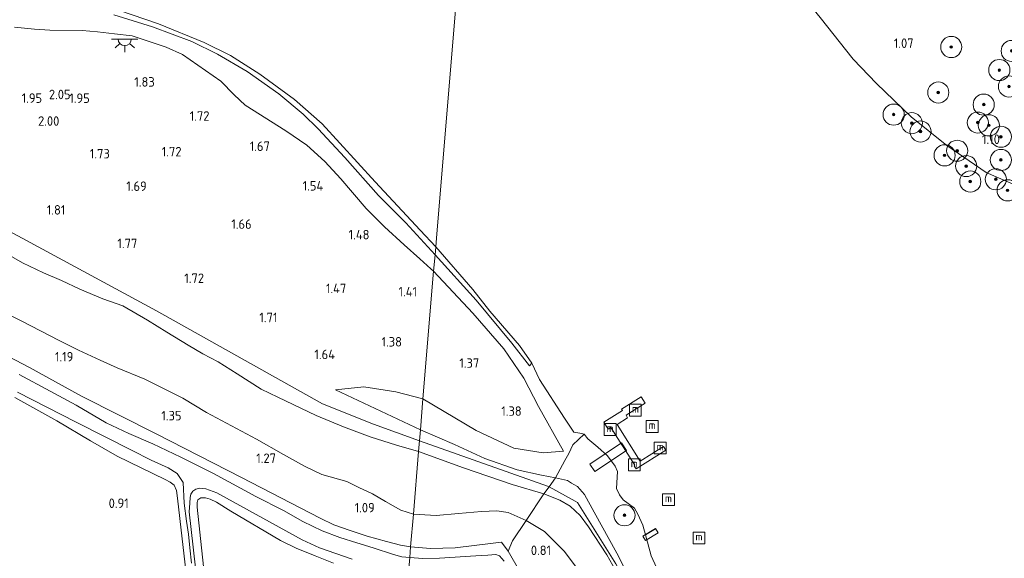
# Model space of a CAD drawing. Extents: x 130905 to 137824, y 412333 to 417928.
# Tile 49 of 256: x 131972 to 132159, y 413524 to 413626. Entities that reach past the tile are written whole.
import ezdxf
from ezdxf.enums import TextEntityAlignment as Align

# ---------------------------------------------------------------- set-up
doc = ezdxf.new("R2010")
doc.units = 0
for name, color, linetype, lineweight in [('B-ME-GR-BOOM-S', 90, 'Continuous', 25), ('B-ME-GR-GRAS-GV', 60, 'Continuous', 13), ('B-ME-GR-MOERAS-GV', 120, 'Continuous', 13), ('B-ME-GW-OPHOGING_KRUIN-G', 90, 'Continuous', 18), ('B-ME-GW-TALUD_KRUIN-G', 90, 'Continuous', 18), ('B-ME-GW-TALUD_TEEN-G', 90, 'Continuous', 18), ('B-ME-IE-MEUBILAIR_WATERWEGMEUBILAIR-S', 150, 'Continuous', 25), ('B-ME-IE-TERREINAFSCHEIDING_KUNSTMATIG_HEKWERK-G', 20, 'IE-TERREINAFSCHEIDING-KUNSTMATIG', 18), ('B-ME-KL-ET_LS_OV_LICHTPUNT-S', 190, 'Continuous', 25), ('B-ME-KW-KUNSTWERK_BRUG-GV', 170, 'Continuous', 18), ('B-ME-KW-KUNSTWERK_STEIGER-GV', 170, 'Continuous', 18), ('B-ME-OB-BEKLEDING_STEEN-GV', 30, 'Continuous', 18), ('B-ME-OB-OEVERVOORZIENING-G', 7, 'Continuous', 18), ('B-ME-OG-WATER_HAVEN-GV', 170, 'Continuous', 18), ('B-ME-OG-WATER_SLOOT-G', 120, 'Continuous', 18), ('B-ME-OG-WATER_SLOOT-GV', 120, 'Continuous', 18), ('X-XX-AL-HOOGTELABEL-S', 7, 'Continuous', 25)]:
    doc.layers.add(name, color=color, linetype=linetype, lineweight=lineweight)
doc.styles.add('NLCS-ISO', font='NLCS-ISO.ttf')
doc.styles.add('NLCS-ISO-ANNOTATIVE-T18', font='NLCS-ISO.ttf', dxfattribs={"height": 1.8})
doc.linetypes.add('IE-TERREINAFSCHEIDING-KUNSTMATIG', pattern='A,4,[82,NLCS.SHX,S=0.75,R=90,X=0,Y=0],4,-2', length=10)

# ---------------------------------------------------------------- blocks, each defined once
blk = doc.blocks.new('SAL-HOOGTELABEL-SO')
at = {"color": 0, "linetype": 'ByBlock', "lineweight": -2, "style": 'NLCS-ISO-ANNOTATIVE-T18'}
blk.add_attdef('HOOGTE', text='', height=1.8, dxfattribs=at).set_placement((2.79, 0), align=Align.RIGHT)
blk = doc.blocks.new('SGR-BOOM_01-SO')
at = {"linetype": 'ByBlock', "lineweight": 18}
h = blk.add_hatch(color=0, dxfattribs=at)
h.dxf.hatch_style = 1
edge = h.paths.add_edge_path()
edge.add_arc((0, 0), 0.25, 0, 360)
at = {"color": 0, "linetype": 'ByBlock', "lineweight": 18}
for radius in [2, 0.25]:
    blk.add_circle((0, 0), radius, dxfattribs=at)
blk = doc.blocks.new('SIE-WATER_MEERPAAL-SO')
at = {"color": 0, "linetype": 'ByBlock', "lineweight": 18}
blk.add_lwpolyline([(-1.12, -1.12), (1.12, -1.12), (1.12, 1.12), (-1.12, 1.12)], close=True, dxfattribs=at)
at = {"color": 0, "linetype": 'ByBlock', "lineweight": 18, "style": 'NLCS-ISO'}
blk.add_text('m', height=1.5, dxfattribs=at).set_placement((0, 0.28), align=Align.MIDDLE_CENTER)
blk = doc.blocks.new('SKL-ET_OV_LICHTPUNT-SO')
at = {"color": 0, "linetype": 'ByBlock', "lineweight": 18}
for points in [[(-1.25, 0), (-2.5, 0)], [(1.25, 0), (2.5, 0)], [(-0.92, -0.85), (-1.83, -1.7)], [(0, -1.25), (0, -2.5)], [(0.92, -0.85), (1.83, -1.7)]]:
    blk.add_lwpolyline(points, dxfattribs=at)
blk.add_lwpolyline([(0, 0), (1.25, 0, -1), (-1.25, 0)], format="xyb", close=True, dxfattribs=at)

msp = doc.modelspace()

# ---------------------------------------------------------------- linework, layer by layer
at = {"layer": 'B-ME-GR-GRAS-GV'}
for points in [[(131989.945, 413626.79, 0.9), (131997.297, 413624.518, 0.9), (132004.753, 413621.787, 0.9), (132009.618, 413619.354, 0.9), (132015.206, 413616.108, 0.9), (132021.227, 413611.883, 0.9), (132025.81, 413608.021, 0.9), (132028.674, 413605.235, 0.9), (132033.712, 413599.814, 0.9), (132040.105, 413592.566, 0.9), (132045.24, 413587.416, 0.9), (132050.786, 413581.35, 0.9), (132050.529, 413578.269, 1.212), (132050.024, 413578.724, 1.276), (132047.9, 413580.598, 1.271), (132044.938, 413583.228, 1.28), (132041.197, 413586.68, 1.375), (132037.768, 413590.105, 1.38), (132032.964, 413595.763, 1.434), (132029.913, 413599.06, 1.439), (132026.518, 413602.105, 1.443), (132022.538, 413604.868, 1.503), (132014.854, 413609.682, 1.493), (132012.737, 413611.669, 1.457), (132010.2, 413614.24, 1.418), (132002.981, 413619.334, 1.43), (131999.9, 413620.671, 1.362), (131993.43, 413622.857, 1.411), (131990.078, 413623.211, 1.448), (131986.9, 413623.571, 1.448), (131983.954, 413623.844, 1.43), (131977.873, 413623.923, 1.456), (131974.97, 413624.087, 1.415), (131971.135, 413624.453, 1.522)], [(131971.135, 413624.453, 1.522), (131974.97, 413624.087, 1.415), (131977.873, 413623.923, 1.456), (131983.954, 413623.844, 1.43), (131986.9, 413623.571, 1.448), (131990.078, 413623.211, 1.448), (131993.43, 413622.857, 1.411), (131999.9, 413620.671, 1.362), (132002.981, 413619.334, 1.43), (132010.2, 413614.24, 1.418), (132012.737, 413611.669, 1.457), (132014.854, 413609.682, 1.493), (132022.538, 413604.868, 1.503), (132026.518, 413602.105, 1.443), (132029.913, 413599.06, 1.439), (132032.964, 413595.763, 1.434), (132037.768, 413590.105, 1.38), (132041.197, 413586.68, 1.375), (132044.938, 413583.228, 1.28), (132047.9, 413580.598, 1.271), (132050.024, 413578.724, 1.276), (132050.529, 413578.269, 1.212), (132048.508, 413554.082, 1.561), (132043.389, 413555.382, 1.724), (132037.328, 413556.35, 1.861), (132031.921, 413555.797, 2.114), (132048.015, 413548.19, 2.126), (132047.674, 413544.11, 2.149), (132043.483, 413545.32, 2.162), (132038.478, 413546.879, 2.171), (132033.446, 413548.768, 2.144), (132028.262, 413550.904, 2.099), (132021.042, 413554.386, 2.115), (132017.887, 413555.944, 1.968), (132013.32, 413558.805, 1.986), (132009.739, 413561.109, 2.058), (132006.836, 413562.638, 2.072), (132004.054, 413564.246, 2.131), (131999.998, 413566.714, 2.013), (131996.347, 413568.975, 2.163), (131991.657, 413571.676, 1.954), (131987.898, 413573.057, 1.963), (131983.565, 413574.836, 2.013), (131980.055, 413576.488, 2.067), (131976.644, 413577.948, 2.082), (131972.692, 413579.853, 2.09), (131969.381, 413581.732, 2.182)], [(131969.381, 413581.732, 2.182), (131972.692, 413579.853, 2.09), (131976.644, 413577.948, 2.082), (131980.055, 413576.488, 2.067), (131983.565, 413574.836, 2.013), (131987.898, 413573.057, 1.963), (131991.657, 413571.676, 1.954), (131996.347, 413568.975, 2.163), (131999.998, 413566.714, 2.013), (132004.054, 413564.246, 2.131), (132006.836, 413562.638, 2.072), (132009.739, 413561.109, 2.058), (132013.32, 413558.805, 1.986), (132017.887, 413555.944, 1.968), (132021.042, 413554.386, 2.115), (132028.262, 413550.904, 2.099), (132033.446, 413548.768, 2.144), (132038.478, 413546.879, 2.171), (132043.483, 413545.32, 2.162), (132047.674, 413544.11, 2.149), (132046.685, 413532.266, 1.281), (132044.315, 413533.023, 1.113), (132041.41, 413534.622, 1.242), (132038.92, 413536.101, 1.24), (132036.337, 413537.263, 1.24), (132034.073, 413538.418, 1.23), (132029.357, 413539.732, 1.129), (132026.072, 413541.345, 1.212), (132022.086, 413543.541, 1.351), (132016.98, 413546.476, 1.312), (132007.505, 413551.475, 1.439), (132003.029, 413554.232, 1.433), (131995.86, 413557.825, 1.189), (131990.621, 413559.967, 1.244), (131987.359, 413561.408, 1.212), (131983.302, 413563.287, 1.234), (131979.634, 413565.165, 1.205), (131972.563, 413568.82, 1.241), (131966.366, 413571.889, 1.167)], [(131966.366, 413571.889, 1.167), (131972.563, 413568.82, 1.241), (131979.634, 413565.165, 1.205), (131983.302, 413563.287, 1.234), (131987.359, 413561.408, 1.212), (131990.621, 413559.967, 1.244), (131995.86, 413557.825, 1.189), (132003.029, 413554.232, 1.433), (132007.505, 413551.475, 1.439), (132016.98, 413546.476, 1.312), (132022.086, 413543.541, 1.351), (132026.072, 413541.345, 1.212), (132029.357, 413539.732, 1.129), (132034.073, 413538.418, 1.23), (132036.337, 413537.263, 1.24), (132038.92, 413536.101, 1.24), (132041.41, 413534.622, 1.242), (132044.315, 413533.023, 1.113), (132046.685, 413532.266, 1.281), (132046.167, 413526.068, 1), (132044.242, 413526.399, 1.022), (132041.589, 413527.053, 1.027), (132037.957, 413528.062, 1.036), (132034.744, 413529.171, 1.036), (132031.619, 413530.253, 1.036), (132029.043, 413531.508, 1.108), (132014.115, 413539.18, 1.145), (131997.958, 413547.434, 1.176), (131983.881, 413554.608, 1.077), (131974.005, 413560.04, 1.072), (131964.421, 413564.98, 1.068)], [(131964.421, 413564.98, 1.068), (131974.005, 413560.04, 1.072), (131983.881, 413554.608, 1.077), (131997.958, 413547.434, 1.176), (132014.115, 413539.18, 1.145), (132029.043, 413531.508, 1.108), (132031.619, 413530.253, 1.036), (132034.744, 413529.171, 1.036), (132037.957, 413528.062, 1.036), (132041.589, 413527.053, 1.027), (132044.242, 413526.399, 1.022), (132046.167, 413526.068, 1), (132045.999, 413524.062, -0.131), (132044.472, 413524.167, -0.131), (132042.925, 413524.577, -0.131), (132039.045, 413525.841, -0.131), (132036.013, 413526.827, -0.131), (132032.771, 413527.793, -0.131), (132029.432, 413529.106, -0.131), (132025.782, 413530.858, -0.131), (132022.122, 413532.906, -0.131), (132016.875, 413535.608, -0.131), (132008.833, 413539.925, -0.131), (132002.675, 413543.01, -0.131), (131997.351, 413545.539, -0.131), (131992.801, 413547.535, -0.131), (131988.509, 413549.524, -0.131), (131982.829, 413552.858, -0.131), (131977.891, 413555.533, -0.131), (131972.078, 413558.713, -0.131)], [(131971.716, 413555.326, -0.131), (131982.817, 413549.636, -0.131), (131988.476, 413546.831, -0.131), (131993.291, 413544.364, -0.131), (131997.066, 413542.499, -0.131), (132000.276, 413540.991, -0.131), (132001.983, 413539.967, -0.131), (132003.083, 413538.213, -0.131), (132003.273, 413534.303, -0.131), (132003.73, 413530.93, -0.131), (132004.082, 413528.423, -0.131), (132004.391, 413525.888, -0.131), (132004.69, 413522.944, -0.131)], [(131971.213, 413554.339, 0.816), (131979.197, 413549.889, 0.832), (131985.568, 413546.153, 0.86), (131990.6, 413543.257, 0.86), (131999.684, 413538.822, 0.914), (132000.654, 413538.289, 0.914), (132001.401, 413537.711, 0.914), (132001.844, 413536.717, 0.918), (132002.018, 413535.263, 0.86), (132002.455, 413531.426, 0.819), (132003.263, 413524.294, 0.841), (132004.161, 413516.698, 0.837)], [(132004.161, 413516.698, 0.837), (132003.263, 413524.294, 0.841), (132002.455, 413531.426, 0.819), (132002.018, 413535.263, 0.86), (132001.844, 413536.717, 0.918), (132001.401, 413537.711, 0.914), (132000.654, 413538.289, 0.914), (131999.684, 413538.822, 0.914), (131990.6, 413543.257, 0.86), (131985.568, 413546.153, 0.86), (131979.197, 413549.889, 0.832), (131971.213, 413554.339, 0.816)], [(132085.832, 413523.647, 2.516), (132085.208, 413524.842, 2.5), (132080.95, 413532.618, 2.362), (132079.091, 413535.977, 2.285), (132077.756, 413537.479, 2.224), (132077.071, 413537.885, 2.249), (132076.646, 413538.137, 2.265), (132075.879, 413538.591, 2.293), (132073.576, 413539.154, 2.177), (132075.381, 413542.418, 1.801), (132076.139, 413543.701, 1.607), (132076.871, 413545.37, 1.37), (132079.043, 413547.387, 0.9), (132079.695, 413546.484, 0.9), (132081.608, 413544.937, 0.9), (132083.473, 413543.312, 0.9), (132084.876, 413541.356, 0.9), (132085.308, 413540.321, 0.9), (132085.144, 413537.09, 0.9), (132085.743, 413535.881, 0.9), (132086.44, 413534.942, 0.9), (132088.557, 413533.38, 0.9), (132089.181, 413532.238, 0.9), (132090.147, 413530.132, 0.9), (132090.642, 413528.342, 0.9), (132091.021, 413526.969, 0.9), (132091.691, 413524.357, 0.9), (132092.735, 413522.146, 0.9)], [(132086.153, 413519.494, 2.589), (132083.309, 413524.526, 2.512), (132079.83, 413529.874, 2.439), (132078.277, 413532.011, 2.398), (132076.353, 413533.755, 2.447), (132074.42, 413534.872, 2.402), (132071.414, 413536.072, 2.285), (132072.377, 413537.445, 2.237), (132073.576, 413539.154, 2.177), (132075.879, 413538.591, 2.293), (132076.646, 413538.137, 2.265), (132077.071, 413537.885, 2.249), (132077.756, 413537.479, 2.224), (132079.091, 413535.977, 2.285), (132080.95, 413532.618, 2.362), (132085.208, 413524.842, 2.5), (132085.832, 413523.647, 2.516)], [(132005.787, 413518.726, -0.131), (132004.251, 413532.702, -0.131), (132004.37, 413534.317, -0.131), (132004.4, 413535.405, -0.131), (132004.542, 413536.055, -0.131), (132004.922, 413536.585, -0.131), (132005.523, 413536.962, -0.131), (132006.231, 413537.138, -0.131), (132007.413, 413537.043, -0.131), (132009.486, 413536.311, -0.131), (132025.641, 413527.369, -0.131), (132028.925, 413525.875, -0.131), (132035.097, 413523.733, -0.131)], [(132007.448, 413517.588, 0.819), (132005.741, 413533.563, 0.878), (132005.756, 413534.448, 0.878), (132005.87, 413534.955, 0.869), (132006.454, 413535.306, 0.878), (132007.359, 413535.349, 0.873), (132008.239, 413535.062, 0.869), (132009.384, 413534.498, 0.855), (132012.146, 413532.789, 0.801), (132021.546, 413527.268, 0.697), (132024.507, 413525.775, 0.665), (132028.115, 413524.331, 0.665), (132031.592, 413522.955, 0.71)], [(132031.592, 413522.955, 0.71), (132028.115, 413524.331, 0.665), (132024.507, 413525.775, 0.665), (132021.546, 413527.268, 0.697), (132012.146, 413532.789, 0.801), (132009.384, 413534.498, 0.855), (132008.239, 413535.062, 0.869), (132007.359, 413535.349, 0.873), (132006.454, 413535.306, 0.878), (132005.87, 413534.955, 0.869), (132005.756, 413534.448, 0.878), (132005.741, 413533.563, 0.878), (132007.448, 413517.588, 0.819)], [(132063.885, 413523.346, -0.131), (132062.967, 413524.336, -0.131), (132062.301, 413524.584, -0.131), (132060.806, 413524.491, -0.131), (132058.527, 413524.349, -0.131), (132051.623, 413523.907, -0.131), (132048.503, 413523.865, -0.131), (132045.999, 413524.062, -0.131), (132046.167, 413526.068, 1), (132049.903, 413525.723, 1.011), (132054.586, 413525.873, 1.031), (132061.805, 413526.733, 1.096), (132063.355, 413526.927, 1.039), (132064.629, 413525.233, 0.663), (132066.877, 413521.366, 0.75)]]:
    msp.add_polyline3d(points, dxfattribs=at)
for points in [[(132065.343, 413564.655, 0.913), (132068.662, 413560.309, 0.913), (132069.118, 413560.834, 0.9), (132070.552, 413557.738, 0.9), (132075.307, 413550.41, 0.9), (132077.082, 413547.784, 0.9), (132078.227, 413547.565, 0.9), (132079.043, 413547.387, 0.9), (132076.871, 413545.37, 1.37), (132076.139, 413543.701, 1.607), (132075.381, 413542.418, 1.801), (132073.576, 413539.154, 2.177), (132070.947, 413539.602, 2.217), (132066.367, 413540.667, 2.244), (132060.245, 413542.794, 2.208), (132054.457, 413545.44, 2.167), (132048.015, 413548.19, 2.126), (132048.508, 413554.082, 1.561), (132058.555, 413548.07, 1.586), (132065.691, 413544.766, 1.561), (132071.29, 413543.833, 1.782), (132075.136, 413544.156, 1.495), (132070.389, 413552.659, 1.25), (132067.607, 413558.003, 1.262), (132063.844, 413563.581, 1.23), (132057.953, 413570.324, 1.283), (132050.529, 413578.269, 1.212), (132050.786, 413581.35, 0.9), (132058.566, 413572.746, 0.9)], [(132075.136, 413544.156, 1.495), (132071.29, 413543.833, 1.782), (132065.691, 413544.766, 1.561), (132058.555, 413548.07, 1.586), (132048.508, 413554.082, 1.561), (132050.529, 413578.269, 1.212), (132057.953, 413570.324, 1.283), (132063.844, 413563.581, 1.23), (132067.607, 413558.003, 1.262), (132070.389, 413552.659, 1.25)], [(132048.508, 413554.082, 1.561), (132048.015, 413548.19, 2.126), (132031.921, 413555.797, 2.114), (132037.328, 413556.35, 1.861), (132043.389, 413555.382, 1.724)], [(132072.377, 413537.445, 2.237), (132071.414, 413536.072, 2.285), (132065.417, 413537.882, 2.152), (132056.166, 413540.998, 2.252), (132047.674, 413544.11, 2.149), (132048.015, 413548.19, 2.126), (132054.457, 413545.44, 2.167), (132060.245, 413542.794, 2.208), (132066.367, 413540.667, 2.244), (132070.947, 413539.602, 2.217), (132073.576, 413539.154, 2.177)], [(132071.414, 413536.072, 2.285), (132068.035, 413531.064, 1.192), (132064.619, 413532.579, 1.332), (132062.473, 413532.86, 1.384), (132059.597, 413532.729, 1.327), (132055.243, 413532.36, 1.246), (132051.026, 413531.967, 1.197), (132046.685, 413532.266, 1.281), (132047.674, 413544.11, 2.149), (132056.166, 413540.998, 2.252), (132065.417, 413537.882, 2.152)], [(132092.293, 413497.629, 1.794), (132091.89, 413497.498, 1.794), (132086.171, 413506.906, 1.479), (132082.295, 413514.341, 1.317), (132078.645, 413520.699, 1.367), (132075.294, 413525.171, 1.267), (132071.496, 413528.981, 1.179), (132068.035, 413531.064, 1.192), (132071.414, 413536.072, 2.285), (132074.42, 413534.872, 2.402), (132076.353, 413533.755, 2.447), (132078.277, 413532.011, 2.398), (132079.83, 413529.874, 2.439), (132083.309, 413524.526, 2.512), (132086.153, 413519.494, 2.589), (132090.498, 413510.899, 2.621), (132093.068, 413505.196, 2.654), (132094.264, 413501.789, 2.39), (132091.493, 413500.535, 1.845)], [(132064.619, 413532.579, 1.332), (132068.035, 413531.064, 1.192), (132065.464, 413527.215, 0.982), (132064.629, 413525.233, 0.663), (132063.355, 413526.927, 1.039), (132061.805, 413526.733, 1.096), (132054.586, 413525.873, 1.031), (132049.903, 413525.723, 1.011), (132046.167, 413526.068, 1), (132046.685, 413532.266, 1.281), (132051.026, 413531.967, 1.197), (132055.243, 413532.36, 1.246), (132059.597, 413532.729, 1.327), (132062.473, 413532.86, 1.384)], [(132091.946, 413479.929, 1.075), (132086.938, 413478.574, 1.077), (132082.836, 413489.37, 0.991), (132077.594, 413500.577, 1.015), (132073.309, 413509.299, 0.905), (132068.617, 413517.982, 0.838), (132066.877, 413521.366, 0.75), (132064.629, 413525.233, 0.663), (132065.464, 413527.215, 0.982), (132068.035, 413531.064, 1.192), (132071.496, 413528.981, 1.179), (132075.294, 413525.171, 1.267), (132078.645, 413520.699, 1.367), (132082.295, 413514.341, 1.317), (132086.171, 413506.906, 1.479), (132091.89, 413497.498, 1.794), (132096.354, 413481.163, 1.782), (132094.788, 413480.725, 1.531)]]:
    msp.add_polyline3d(points, close=True, dxfattribs=at)
at = {"layer": 'B-ME-GR-MOERAS-GV'}
msp.add_polyline3d([(132160.218, 413638.999, 0.75), (132164.123, 413628.317, 1.038), (132168.335, 413619.723, 1.213), (132173.829, 413606.161, 1.45), (132176.857, 413594.359, 1.425), (132177.829, 413590.82, 0.9), (132172.126, 413590.43, 0.9), (132169.789, 413591.379, 0.9), (132162.711, 413593.658, 0.9), (132155.131, 413596.939, 0.9), (132147.703, 413602.038, 0.9), (132140.966, 413607.521, 0.9), (132134.36, 413613.798, 0.9), (132129.939, 413618.434, 0.9), (132123.743, 413626.342, 0.9), (132120.326, 413630.524, 0.9), (132125.401, 413629.606, 1.31), (132128.442, 413628.695, 1.306), (132131.525, 413629.076, 1.257), (132140.615, 413633.139, 1.253), (132151.521, 413638.215, 1.056), (132155.806, 413640.126, 1.086), (132157.954, 413640.686, 1.013), (132159.121, 413640.422, 1.05)], close=True, dxfattribs=at)
at = {"layer": 'B-ME-GW-OPHOGING_KRUIN-G'}
for points in [[(131694.521, 413549.179, 2.11), (131699.999, 413549.999, 2.402), (131707.216, 413550.523, 2.312), (131741.62, 413551.809, 2.162), (131750.51, 413549.998, 2.248), (131770.343, 413558.179, 2.113), (131784.164, 413562.681, 2.097), (131808.671, 413568.087, 1.947), (131831.401, 413572.619, 1.937), (131854.131, 413577.152, 1.927), (131877.2, 413581.57, 2), (131900.27, 413585.988, 2.072), (131925.262, 413591.27, 2.05), (131950.254, 413596.553, 2.027), (131974.151, 413583.666, 2.02), (131998.049, 413570.78, 2.013), (132029.472, 413553.158, 2.226), (132039.169, 413549.318, 2.251), (132047.845, 413546.15, 2.138)], [(132098.258, 413493.187, 2.53), (132096.044, 413498.78, 2.52), (132095.396, 413500.598, 2.52), (132094.315, 413504.155, 2.634), (132091.788, 413509.921, 2.544), (132091.711, 413510.097, 2.552), (132085.045, 413522.824, 2.5), (132077.778, 413534.45, 2.488), (132077.35, 413534.687, 2.473), (132072.377, 413537.445, 2.237), (132072.282, 413537.498, 2.293), (132047.845, 413546.15, 2.138)]]:
    msp.add_polyline3d(points, dxfattribs=at)
at = {"layer": 'B-ME-GW-TALUD_KRUIN-G'}
for points in [[(131971.135, 413624.453, 1.522), (131974.97, 413624.087, 1.415), (131977.873, 413623.923, 1.456), (131983.954, 413623.844, 1.43), (131986.9, 413623.571, 1.448), (131990.078, 413623.211, 1.448), (131993.43, 413622.857, 1.411), (131999.9, 413620.671, 1.362), (132002.981, 413619.334, 1.43), (132010.2, 413614.24, 1.418), (132012.737, 413611.669, 1.457), (132014.854, 413609.682, 1.493), (132022.538, 413604.868, 1.503), (132026.518, 413602.105, 1.443), (132029.913, 413599.06, 1.439), (132032.964, 413595.763, 1.434), (132037.768, 413590.105, 1.38), (132041.197, 413586.68, 1.375), (132044.938, 413583.228, 1.28), (132047.9, 413580.598, 1.271), (132050.024, 413578.724, 1.276), (132050.529, 413578.269, 1.212)], [(131969.381, 413581.732, 2.182), (131972.692, 413579.853, 2.09), (131976.644, 413577.948, 2.082), (131980.055, 413576.488, 2.067), (131983.565, 413574.836, 2.013), (131987.898, 413573.057, 1.963), (131991.657, 413571.676, 1.954), (131996.347, 413568.975, 2.163), (131999.998, 413566.714, 2.013), (132004.054, 413564.246, 2.131), (132006.836, 413562.638, 2.072), (132009.739, 413561.109, 2.058), (132013.32, 413558.805, 1.986), (132017.887, 413555.944, 1.968), (132021.042, 413554.386, 2.115), (132028.262, 413550.904, 2.099), (132033.446, 413548.768, 2.144), (132038.478, 413546.879, 2.171), (132043.483, 413545.32, 2.162), (132047.674, 413544.11, 2.149)], [(132050.529, 413578.269, 1.212), (132057.953, 413570.324, 1.283), (132063.844, 413563.581, 1.23), (132067.607, 413558.003, 1.262), (132070.389, 413552.659, 1.25)], [(132048.015, 413548.19, 2.126), (132031.921, 413555.797, 2.114)], [(132070.389, 413552.659, 1.25), (132075.136, 413544.156, 1.495)], [(132099.104, 413493.433, 2.585), (132098.942, 413493.9, 2.512), (132096.618, 413500.902, 2.519), (132094.349, 413506.747, 2.63), (132092.649, 413510.255, 2.633), (132092.438, 413510.69, 2.634), (132090.491, 413514.71, 2.638), (132086.061, 413523.206, 2.522), (132085.832, 413523.647, 2.516), (132085.208, 413524.842, 2.5), (132080.95, 413532.618, 2.362), (132079.091, 413535.977, 2.285), (132077.756, 413537.479, 2.224), (132077.071, 413537.885, 2.249), (132076.646, 413538.137, 2.265), (132075.879, 413538.591, 2.293), (132073.576, 413539.154, 2.177), (132070.947, 413539.602, 2.217), (132066.367, 413540.667, 2.244), (132060.245, 413542.794, 2.208), (132054.457, 413545.44, 2.167), (132048.015, 413548.19, 2.126)], [(132047.674, 413544.11, 2.149), (132056.166, 413540.998, 2.252), (132065.417, 413537.882, 2.152), (132071.414, 413536.072, 2.285)], [(132071.414, 413536.072, 2.285), (132074.42, 413534.872, 2.402), (132076.353, 413533.755, 2.447), (132078.277, 413532.011, 2.398), (132079.83, 413529.874, 2.439), (132083.309, 413524.526, 2.512), (132086.153, 413519.494, 2.589), (132090.498, 413510.899, 2.621), (132093.068, 413505.196, 2.654), (132094.264, 413501.789, 2.39)]]:
    msp.add_polyline3d(points, dxfattribs=at)
at = {"layer": 'B-ME-GW-TALUD_TEEN-G'}
for points in [[(132046.685, 413532.266, 1.281), (132044.315, 413533.023, 1.113), (132041.41, 413534.622, 1.242), (132038.92, 413536.101, 1.24), (132036.337, 413537.263, 1.24), (132034.073, 413538.418, 1.23), (132029.357, 413539.732, 1.129), (132026.072, 413541.345, 1.212), (132022.086, 413543.541, 1.351), (132016.98, 413546.476, 1.312), (132007.505, 413551.475, 1.439), (132003.029, 413554.232, 1.433), (131995.86, 413557.825, 1.189), (131990.621, 413559.967, 1.244), (131987.359, 413561.408, 1.212), (131983.302, 413563.287, 1.234), (131979.634, 413565.165, 1.205), (131972.563, 413568.82, 1.241), (131966.366, 413571.889, 1.167)], [(132031.921, 413555.797, 2.114), (132037.328, 413556.35, 1.861), (132043.389, 413555.382, 1.724), (132048.508, 413554.082, 1.561)], [(132048.508, 413554.082, 1.561), (132058.555, 413548.07, 1.586), (132065.691, 413544.766, 1.561), (132071.29, 413543.833, 1.782), (132075.136, 413544.156, 1.495)], [(132046.685, 413532.266, 1.281), (132051.026, 413531.967, 1.197), (132055.243, 413532.36, 1.246), (132059.597, 413532.729, 1.327), (132062.473, 413532.86, 1.384), (132064.619, 413532.579, 1.332), (132068.035, 413531.064, 1.192)], [(132068.035, 413531.064, 1.192), (132071.496, 413528.981, 1.179), (132075.294, 413525.171, 1.267), (132078.645, 413520.699, 1.367), (132082.295, 413514.341, 1.317), (132086.171, 413506.906, 1.479), (132091.89, 413497.498, 1.794)]]:
    msp.add_polyline3d(points, dxfattribs=at)
at = {"layer": 'B-ME-IE-TERREINAFSCHEIDING_KUNSTMATIG_HEKWERK-G'}
for points in [[(132076.139, 413543.701, 1.607), (132076.871, 413545.37, 1.37), (132079.043, 413547.387, 0.9)], [(132065.464, 413527.215, 0.982), (132068.035, 413531.064, 1.192), (132071.414, 413536.072, 2.285), (132072.377, 413537.445, 2.237), (132073.576, 413539.154, 2.177), (132075.381, 413542.418, 1.801), (132076.139, 413543.701, 1.607)], [(132090.196, 413528.073, 1.683), (132090.642, 413528.342, 0.9), (132092.512, 413529.471, 1.683)], [(132065.464, 413527.215, 0.982), (132064.629, 413525.233, 0.663)]]:
    msp.add_polyline3d(points, dxfattribs=at)
at = {"layer": 'B-ME-KW-KUNSTWERK_BRUG-GV'}
for points in [[(132087.027, 413544.314, 1.475), (132081.036, 413540.303, 1.475), (132080.074, 413541.74, 1.475), (132086.065, 413545.751, 1.475)], [(132093.048, 413528.68, 1.683), (132090.646, 413527.23, 1.683), (132090.127, 413528.09, 1.683), (132092.529, 413529.54, 1.683)]]:
    msp.add_polyline3d(points, close=True, dxfattribs=at)
at = {"layer": 'B-ME-KW-KUNSTWERK_STEIGER-GV'}
msp.add_polyline3d([(132085.263, 413549.218, 1.525), (132089.659, 413542.267, 1.525), (132094.035, 413545.035, 1.525), (132094.472, 413544.345, 1.525), (132088.886, 413540.812, 1.513), (132088.498, 413541.426, 1.475), (132088.611, 413541.497, 1.475), (132084.096, 413548.635, 1.475), (132083.601, 413548.322, 1.475), (132082.762, 413549.65, 1.513), (132086.274, 413551.871, 1.5), (132086.124, 413552.109, 1.5), (132089.818, 413554.445, 1.525), (132090.567, 413553.261, 1.525), (132086.951, 413550.975, 1.525), (132087.263, 413550.482, 1.525)], close=True, dxfattribs=at)
at = {"layer": 'B-ME-OB-BEKLEDING_STEEN-GV'}
msp.add_polyline3d([(131990.849, 413627.707, 0.9), (131998.457, 413625.133, 0.9), (132007.101, 413621.555, 0.9), (132012.069, 413619.143, 0.9), (132017.639, 413615.578, 0.9), (132024.17, 413610.749, 0.9), (132029.432, 413606.166, 0.9), (132039.481, 413595.199, 0.9), (132047.953, 413586.022, 0.9), (132050.913, 413582.859, 0.9), (132050.786, 413581.35, 0.9), (132045.24, 413587.416, 0.9), (132040.105, 413592.566, 0.9), (132033.712, 413599.814, 0.9), (132028.674, 413605.235, 0.9), (132025.81, 413608.021, 0.9), (132021.227, 413611.883, 0.9), (132015.206, 413616.108, 0.9), (132009.618, 413619.354, 0.9), (132004.753, 413621.787, 0.9), (131997.297, 413624.518, 0.9), (131989.945, 413626.79, 0.9)], dxfattribs=at)
msp.add_polyline3d([(132069.118, 413560.834, 0.9), (132068.662, 413560.309, 0.913), (132065.343, 413564.655, 0.913), (132058.566, 413572.746, 0.9), (132050.786, 413581.35, 0.9), (132050.913, 413582.859, 0.9), (132057.95, 413574.765, 0.9), (132061.162, 413570.706, 0.9), (132066.791, 413564.212, 0.9)], close=True, dxfattribs=at)
at = {"layer": 'B-ME-OB-OEVERVOORZIENING-G'}
for points in [[(132088.274, 413669.891, 0.9), (132088.021, 413669.236, 0.9), (132088.61, 413668.051, 0.9), (132092.878, 413662.609, 0.9), (132099.828, 413654.356, 0.9), (132105.864, 413646.964, 0.9), (132110.563, 413641.445, 0.9), (132113.554, 413639.173, 0.9), (132114.781, 413637.473, 0.9), (132120.326, 413630.524, 0.9), (132123.743, 413626.342, 0.9), (132129.939, 413618.434, 0.9), (132134.36, 413613.798, 0.9), (132140.966, 413607.521, 0.9), (132147.703, 413602.038, 0.9), (132155.131, 413596.939, 0.9), (132162.711, 413593.658, 0.9)], [(132050.913, 413582.859, 0.9), (132047.953, 413586.022, 0.9), (132039.481, 413595.199, 0.9), (132029.432, 413606.166, 0.9), (132024.17, 413610.749, 0.9), (132017.639, 413615.578, 0.9), (132012.069, 413619.143, 0.9), (132007.101, 413621.555, 0.9), (131998.457, 413625.133, 0.9), (131990.849, 413627.707, 0.9), (131984.666, 413629.293, 0.9), (131977.473, 413630.036, 0.9)], [(132092.735, 413522.146, 0.9), (132091.691, 413524.357, 0.9), (132091.021, 413526.969, 0.9), (132090.642, 413528.342, 0.9), (132090.147, 413530.132, 0.9), (132089.181, 413532.238, 0.9), (132088.557, 413533.38, 0.9), (132086.44, 413534.942, 0.9), (132085.743, 413535.881, 0.9), (132085.144, 413537.09, 0.9), (132085.308, 413540.321, 0.9), (132084.876, 413541.356, 0.9), (132083.473, 413543.312, 0.9), (132081.608, 413544.937, 0.9), (132079.695, 413546.484, 0.9), (132079.043, 413547.387, 0.9), (132078.227, 413547.565, 0.9), (132077.082, 413547.784, 0.9), (132075.307, 413550.41, 0.9), (132070.552, 413557.738, 0.9), (132069.118, 413560.834, 0.9), (132066.791, 413564.212, 0.9), (132061.162, 413570.706, 0.9), (132057.95, 413574.765, 0.9), (132050.913, 413582.859, 0.9)]]:
    msp.add_polyline3d(points, dxfattribs=at)
at = {"layer": 'B-ME-OG-WATER_HAVEN-GV'}
msp.add_polyline3d([(132051.118, 413585.321, 0.391), (132050.913, 413582.859, 0.9), (132047.953, 413586.022, 0.9), (132039.481, 413595.199, 0.9), (132029.432, 413606.166, 0.9), (132024.17, 413610.749, 0.9), (132017.639, 413615.578, 0.9), (132012.069, 413619.143, 0.9), (132007.101, 413621.555, 0.9), (131998.457, 413625.133, 0.9), (131990.849, 413627.707, 0.9), (131984.666, 413629.293, 0.9), (131977.473, 413630.036, 0.9), (132057.326, 413659.605, 0.391)], close=True, dxfattribs=at)
for points in [[(132092.735, 413522.146, 0.9), (132091.691, 413524.357, 0.9), (132091.021, 413526.969, 0.9), (132090.642, 413528.342, 0.9), (132090.147, 413530.132, 0.9), (132089.181, 413532.238, 0.9), (132088.557, 413533.38, 0.9), (132086.44, 413534.942, 0.9), (132085.743, 413535.881, 0.9), (132085.144, 413537.09, 0.9), (132085.308, 413540.321, 0.9), (132084.876, 413541.356, 0.9), (132083.473, 413543.312, 0.9), (132081.608, 413544.937, 0.9), (132079.695, 413546.484, 0.9), (132079.043, 413547.387, 0.9), (132078.227, 413547.565, 0.9), (132077.082, 413547.784, 0.9), (132075.307, 413550.41, 0.9), (132070.552, 413557.738, 0.9), (132069.118, 413560.834, 0.9), (132066.791, 413564.212, 0.9), (132061.162, 413570.706, 0.9), (132057.95, 413574.765, 0.9), (132050.913, 413582.859, 0.9), (132051.118, 413585.321, 0.391), (132057.326, 413659.605, 0.391)], [(132123.743, 413626.342, 0.9), (132129.939, 413618.434, 0.9), (132134.36, 413613.798, 0.9), (132140.966, 413607.521, 0.9), (132147.703, 413602.038, 0.9), (132155.131, 413596.939, 0.9), (132162.711, 413593.658, 0.9)]]:
    msp.add_polyline3d(points, dxfattribs=at)
at = {"layer": 'B-ME-OG-WATER_SLOOT-G'}
for points in [[(131964.421, 413564.98, 1.068), (131974.005, 413560.04, 1.072), (131983.881, 413554.608, 1.077), (131997.958, 413547.434, 1.176), (132014.115, 413539.18, 1.145), (132029.043, 413531.508, 1.108), (132031.619, 413530.253, 1.036), (132034.744, 413529.171, 1.036), (132037.957, 413528.062, 1.036), (132041.589, 413527.053, 1.027), (132044.242, 413526.399, 1.022), (132046.167, 413526.068, 1)], [(132004.161, 413516.698, 0.837), (132003.263, 413524.294, 0.841), (132002.455, 413531.426, 0.819), (132002.018, 413535.263, 0.86), (132001.844, 413536.717, 0.918), (132001.401, 413537.711, 0.914), (132000.654, 413538.289, 0.914), (131999.684, 413538.822, 0.914), (131990.6, 413543.257, 0.86), (131985.568, 413546.153, 0.86), (131979.197, 413549.889, 0.832), (131971.213, 413554.339, 0.816)], [(132031.592, 413522.955, 0.71), (132028.115, 413524.331, 0.665), (132024.507, 413525.775, 0.665), (132021.546, 413527.268, 0.697), (132012.146, 413532.789, 0.801), (132009.384, 413534.498, 0.855), (132008.239, 413535.062, 0.869), (132007.359, 413535.349, 0.873), (132006.454, 413535.306, 0.878), (132005.87, 413534.955, 0.869), (132005.756, 413534.448, 0.878), (132005.741, 413533.563, 0.878), (132007.448, 413517.588, 0.819)], [(132046.167, 413526.068, 1), (132049.903, 413525.723, 1.011), (132054.586, 413525.873, 1.031), (132061.805, 413526.733, 1.096), (132063.355, 413526.927, 1.039)], [(132064.629, 413525.233, 0.663), (132063.355, 413526.927, 1.039)], [(132064.629, 413525.233, 0.663), (132066.877, 413521.366, 0.75), (132068.617, 413517.982, 0.838), (132073.309, 413509.299, 0.905), (132077.594, 413500.577, 1.015), (132082.836, 413489.37, 0.991), (132086.938, 413478.574, 1.077), (132089.894, 413468.904, 1.068), (132091.989, 413460.281, 1.035), (132093.717, 413453.744, 1.157)]]:
    msp.add_polyline3d(points, dxfattribs=at)
at = {"layer": 'B-ME-OG-WATER_SLOOT-GV'}
for points in [[(131972.078, 413558.713, -0.131), (131977.891, 413555.533, -0.131), (131982.829, 413552.858, -0.131), (131988.509, 413549.524, -0.131), (131992.801, 413547.535, -0.131), (131997.351, 413545.539, -0.131), (132002.675, 413543.01, -0.131), (132008.833, 413539.925, -0.131), (132016.875, 413535.608, -0.131), (132022.122, 413532.906, -0.131), (132025.782, 413530.858, -0.131), (132029.432, 413529.106, -0.131), (132032.771, 413527.793, -0.131), (132036.013, 413526.827, -0.131), (132039.045, 413525.841, -0.131), (132042.925, 413524.577, -0.131), (132044.472, 413524.167, -0.131), (132045.999, 413524.062, -0.131), (132045.699, 413520.469, -0.131)], [(132004.69, 413522.944, -0.131), (132004.391, 413525.888, -0.131), (132004.082, 413528.423, -0.131), (132003.73, 413530.93, -0.131), (132003.273, 413534.303, -0.131), (132003.083, 413538.213, -0.131), (132001.983, 413539.967, -0.131), (132000.276, 413540.991, -0.131), (131997.066, 413542.499, -0.131), (131993.291, 413544.364, -0.131), (131988.476, 413546.831, -0.131), (131982.817, 413549.636, -0.131), (131971.716, 413555.326, -0.131)], [(132035.097, 413523.733, -0.131), (132028.925, 413525.875, -0.131), (132025.641, 413527.369, -0.131), (132009.486, 413536.311, -0.131), (132007.413, 413537.043, -0.131), (132006.231, 413537.138, -0.131), (132005.523, 413536.962, -0.131), (132004.922, 413536.585, -0.131), (132004.542, 413536.055, -0.131), (132004.4, 413535.405, -0.131), (132004.37, 413534.317, -0.131), (132004.251, 413532.702, -0.131), (132005.787, 413518.726, -0.131)], [(132045.699, 413520.469, -0.131), (132045.999, 413524.062, -0.131), (132048.503, 413523.865, -0.131), (132051.623, 413523.907, -0.131), (132058.527, 413524.349, -0.131), (132060.806, 413524.491, -0.131), (132062.301, 413524.584, -0.131), (132062.967, 413524.336, -0.131), (132063.885, 413523.346, -0.131)]]:
    msp.add_polyline3d(points, dxfattribs=at)

# ---------------------------------------------------------------- block references
at = {"layer": 'B-ME-GR-BOOM-S'}
for p in [(132148.528, 413620.725, 0.895), (132159.976, 413619.98, 0.982), (132157.634, 413616.364, 0.895), (132159.465, 413613.239, 1.2), (132146.079, 413612.102, 0.982), (132154.682, 413609.813, 1.082), (132137.627, 413607.911, 0.762), (132141.065, 413606.301, 0.762), (132153.563, 413606.41, 1.02), (132155.654, 413605.886, 1.188), (132142.716, 413604.717, 0.762), (132157.934, 413603.721, 1.07), (132147.277, 413600.203, 0.762), (132149.652, 413601.074, 1.038), (132151.366, 413598.169, 0.762), (132157.932, 413599.327, 1.058), (132152.135, 413595.238, 0.762), (132156.971, 413595.67, 0.7), (132159.203, 413593.574, 0.7), (132086.666, 413532.028, 1.269)]:
    msp.add_blockref('SGR-BOOM_01-SO', p, dxfattribs=at)
at = {"layer": 'B-ME-IE-MEUBILAIR_WATERWEGMEUBILAIR-S'}
for p in [(132088.726, 413551.926, 3.506), (132091.902, 413548.836, 3.518), (132083.951, 413548.263, 4.456), (132093.428, 413544.77, 3.443), (132088.515, 413541.577, 4.293), (132094.984, 413534.974, 4.206), (132100.767, 413527.736, 3.681)]:
    msp.add_blockref('SIE-WATER_MEERPAAL-SO', p, dxfattribs=at)
at = {"layer": 'B-ME-KL-ET_LS_OV_LICHTPUNT-S'}
msp.add_blockref('SKL-ET_OV_LICHTPUNT-SO', (131992.032, 413622.236, 1.362), dxfattribs=at)
at = {"layer": 'X-XX-AL-HOOGTELABEL-S'}
for p, values in [((132138.608, 413620.547, 1.066), {'HOOGTE': '1.07'}), ((131994.927, 413613.211, 1.83), {'HOOGTE': '1.83'}), ((131973.603, 413610.147, 1.948), {'HOOGTE': '1.95'}), ((131978.994, 413610.834, 2.048), {'HOOGTE': '2.05'}), ((131982.623, 413610.126, 1.948), {'HOOGTE': '1.95'}), ((131976.865, 413605.802, 1.998), {'HOOGTE': '2.00'}), ((132005.295, 413606.758, 1.718), {'HOOGTE': '1.72'}), ((132154.958, 413602.352, 1.095), {'HOOGTE': '1.10'}), ((132000, 413600.001, 1.724), {'HOOGTE': '1.72'}), ((132016.727, 413601.033, 1.668), {'HOOGTE': '1.67'}), ((131986.419, 413599.62, 1.73), {'HOOGTE': '1.73'}), ((131993.411, 413593.459, 1.693), {'HOOGTE': '1.69'}), ((132026.833, 413593.527, 1.543), {'HOOGTE': '1.54'}), ((131978.013, 413588.977, 1.806), {'HOOGTE': '1.81'}), ((132013.274, 413586.28, 1.656), {'HOOGTE': '1.66'}), ((132035.589, 413584.286, 1.48), {'HOOGTE': '1.48'}), ((131991.63, 413582.622, 1.768), {'HOOGTE': '1.77'}), ((132004.261, 413576.027, 1.718), {'HOOGTE': '1.72'}), ((132031.191, 413574.099, 1.468), {'HOOGTE': '1.47'}), ((132044.606, 413573.478, 1.406), {'HOOGTE': '1.41'}), ((132018.161, 413568.595, 1.706), {'HOOGTE': '1.71'}), ((132041.739, 413563.986, 1.38), {'HOOGTE': '1.38'}), ((131979.517, 413561.161, 1.193), {'HOOGTE': '1.19'}), ((132029.064, 413561.606, 1.643), {'HOOGTE': '1.64'}), ((132056.365, 413559.966, 1.368), {'HOOGTE': '1.37'}), ((131999.999, 413550, 1.353), {'HOOGTE': '1.35'}), ((132064.407, 413550.866, 1.38), {'HOOGTE': '1.38'}), ((132017.88, 413541.936, 1.268), {'HOOGTE': '1.27'}), ((131990.005, 413533.416, 0.913), {'HOOGTE': '0.91'}), ((132036.578, 413532.573, 1.093), {'HOOGTE': '1.09'}), ((132069.977, 413524.494, 0.805), {'HOOGTE': '0.81'})]:
    msp.add_blockref('SAL-HOOGTELABEL-SO', p, dxfattribs=at).add_auto_attribs(values)

doc.saveas('drawing.dxf')
